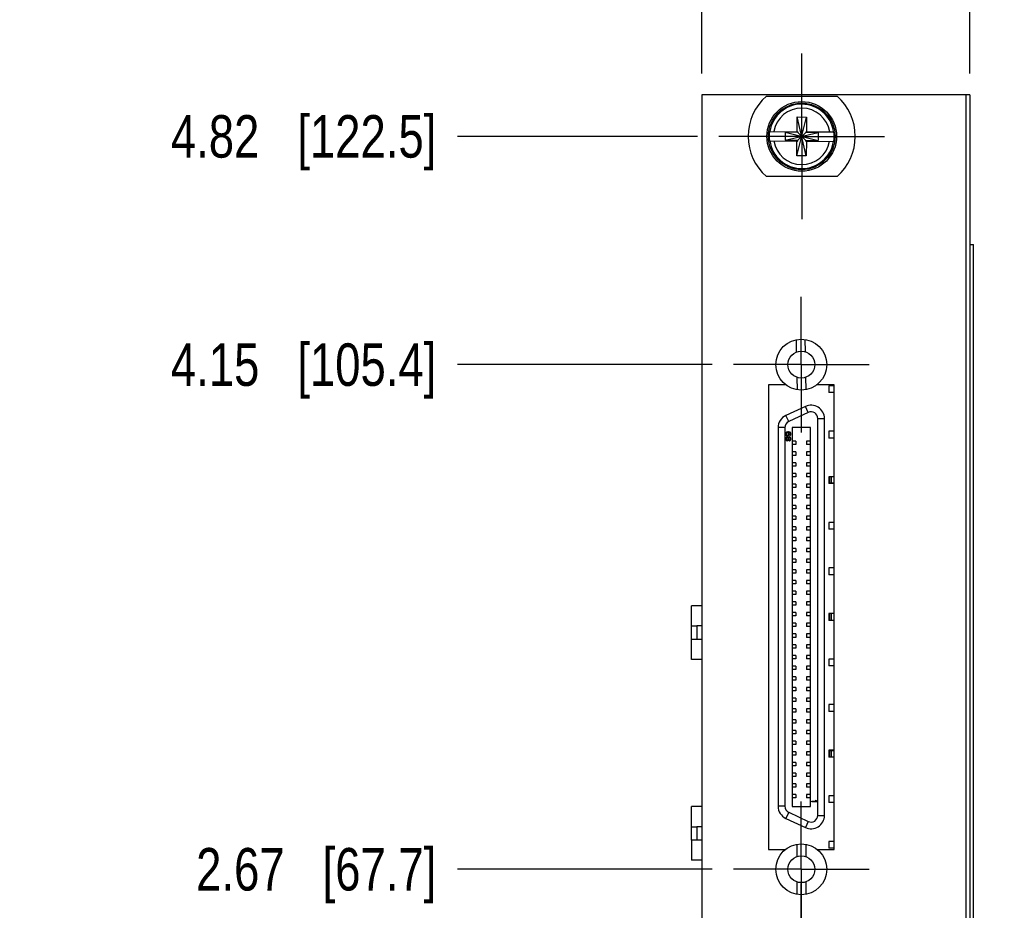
# Model space of a CAD drawing. Header units: inches. Extents: x 0 to 22, y 0 to 17.
# Tile 4 of 16: x 2.5 to 5.4, y 9.8 to 12.4. Entities that reach past the tile are written whole.
import ezdxf

# ---------------------------------------------------------------- set-up
doc = ezdxf.new("R2010")
doc.units = ezdxf.units.IN
doc.header["$LTSCALE"] = 1.21
doc.header["$MEASUREMENT"] = 0
doc.linetypes.add('CENTER', pattern=[0.6, 0.375, -0.075, 0.075, -0.075])
doc.layers.get('0').update_dxf_attribs({"linetype": 'CONTINUOUS'})
for name, color, linetype in [('COSMETIC', 7, 'CONTINUOUS'), ('DEFAULT_1', 7, 'CENTER'), ('DIMENSIONS', 7, 'CONTINUOUS')]:
    doc.layers.add(name, color=color, linetype=linetype)
doc.styles.get("Standard").update_dxf_attribs({"font": 'txt', "width": 0.8})
doc.dimstyles.new('DIMSTYLE_3', dxfattribs={"dimtxt": 0.125, "dimasz": 0.18, "dimexe": 0.125, "dimexo": 0.0625, "dimgap": 0.03125, "dimtad": 0, "dimtih": 1, "dimtoh": 1, "dimzin": 4, "dimdsep": 46, "dimtxsty": 'STANDARD', "dimblk": '_FILLED', "dimblk1": '_FILLED', "dimblk2": '_FILLED', "dimcen": 0.09, "dimadec": 0, "dimazin": 0, "dimtp": 0.001, "dimtm": 0.001, "dimtfac": 1, "dimtofl": 0, "dimtmove": 0, "dimatfit": 3, "dimldrblk": '_FILLED', "dimfxl": 1, "dimtolj": 1, "dimtzin": 4, "dimarcsym": 0})

# ---------------------------------------------------------------- blocks, each defined once
blk = doc.blocks.new('*D10')
at = {"layer": 'DIMENSIONS', "color": 2, "linetype": 'CONTINUOUS'}
blk.add_line((4.5436, 9.9087), (3.7955, 9.9087), dxfattribs=at)
at = {"layer": 'DIMENSIONS', "color": 2, "linetype": 'CONTINUOUS', "insert": (3.733, 9.9712), "char_height": 0.125, "width": 1.125, "attachment_point": 3, "line_spacing_factor": 0.9}
blk.add_mtext('2.67{\\Ftxt.shx;\\W1.000000;\\H0.125000; }[67.7]', dxfattribs=at)
blk = doc.blocks.new('_FILLED')
at = {"color": 0, "linetype": 'BYBLOCK'}
blk.add_solid([(0, 0), (-1, 0.174), (-1, -0.174)], dxfattribs=at)
blk = doc.blocks.new('*D11')
at = {"layer": 'DIMENSIONS', "color": 2, "linetype": 'CONTINUOUS'}
blk.add_line((4.5436, 11.393), (3.7955, 11.393), dxfattribs=at)
at = {"layer": 'DIMENSIONS', "color": 2, "linetype": 'CONTINUOUS', "insert": (3.733, 11.4555), "char_height": 0.125, "width": 1.225, "attachment_point": 3, "line_spacing_factor": 0.9}
blk.add_mtext('4.15{\\Ftxt.shx;\\W1.000000;\\H0.125000; }[105.4]', dxfattribs=at)
blk = doc.blocks.new('*D12')
at = {"layer": 'DIMENSIONS', "color": 2, "linetype": 'CONTINUOUS'}
blk.add_line((4.5011, 12.0644), (3.7955, 12.0644), dxfattribs=at)
at = {"layer": 'DIMENSIONS', "color": 2, "linetype": 'CONTINUOUS', "insert": (3.733, 12.1269), "char_height": 0.125, "width": 1.225, "attachment_point": 3, "line_spacing_factor": 0.9}
blk.add_mtext('4.82{\\Ftxt.shx;\\W1.000000;\\H0.125000; }[122.5]', dxfattribs=at)
blk = doc.blocks.new('*D13')
at = {"layer": 'DIMENSIONS', "color": 2, "linetype": 'CONTINUOUS'}
blk.add_line((5.3011, 12.2489), (5.3011, 12.8739), dxfattribs=at)
at = {"layer": 'DIMENSIONS', "color": 2, "linetype": 'CONTINUOUS', "insert": (5.2386, 12.9364), "char_height": 0.125, "width": 1.025, "attachment_point": 1, "rotation": 90, "line_spacing_factor": 0.9}
blk.add_mtext('.49{\\Ftxt.shx;\\W1.000000;\\H0.125000; }[12.5]', dxfattribs=at)
blk = doc.blocks.new('*D14')
at = {"layer": 'DIMENSIONS', "color": 2, "linetype": 'CONTINUOUS'}
blk.add_line((4.5131, 12.2489), (4.5131, 12.9129), dxfattribs=at)
at = {"layer": 'DIMENSIONS', "color": 2, "linetype": 'CONTINUOUS', "insert": (4.4506, 12.9754), "char_height": 0.125, "width": 0.925, "attachment_point": 1, "rotation": 90, "line_spacing_factor": 0.9}
blk.add_mtext('.29{\\Ftxt.shx;\\W1.000000;\\H0.125000; }[7.5]', dxfattribs=at)

msp = doc.modelspace()

# ---------------------------------------------------------------- linework, layer by layer
at = {"color": 7, "linetype": 'CONTINUOUS'}
for p, q in [((4.5131, 12.1864), (4.5131, 7.0485)), ((5.3011, 12.1864), (4.5131, 12.1864)), ((5.2891, 12.1864), (5.2891, 8.0505)), ((5.3011, 12.1864), (5.3011, 7.0485)), ((4.7034, 12.1829), (4.9109, 12.1829)), ((4.7928, 12.0074), (4.8214, 12.1213)), ((4.7934, 12.0783), (4.7938, 12.1216)), ((4.8204, 12.0072), (4.7938, 12.1216)), ((4.7938, 12.1216), (4.8214, 12.1213)), ((4.8214, 12.1213), (4.821, 12.078)), ((4.7126, 12.079), (4.7955, 12.0782)), ((4.7587, 12.0765), (4.7585, 12.0531)), ((4.7585, 12.0531), (4.8557, 12.0756)), ((4.7955, 12.0762), (4.7587, 12.0765)), ((4.7587, 12.0765), (4.8555, 12.0522)), ((4.7953, 12.0528), (4.8189, 12.076)), ((4.7955, 12.0782), (4.7955, 12.0762)), ((4.7955, 12.0762), (4.8187, 12.0525)), ((4.8189, 12.078), (4.8189, 12.076)), ((4.8189, 12.078), (4.9019, 12.0773)), ((4.8557, 12.0756), (4.8189, 12.076)), ((4.8557, 12.0756), (4.8555, 12.0522)), ((4.7123, 12.0514), (4.7953, 12.0507)), ((4.7585, 12.0531), (4.7953, 12.0528)), ((4.7928, 12.0074), (4.7932, 12.0507)), ((4.7953, 12.0507), (4.7953, 12.0528)), ((4.8187, 12.0505), (4.8187, 12.0525)), ((4.8187, 12.0525), (4.8555, 12.0522)), ((4.8187, 12.0505), (4.9016, 12.0497)), ((4.8208, 12.0505), (4.8204, 12.0072)), ((4.8204, 12.0072), (4.7928, 12.0074)), ((4.9109, 11.9459), (4.7034, 11.9459)), ((5.302, 7.7464), (5.302, 11.7464)), ((5.302, 11.7464), (5.3118, 11.7464)), ((5.3116, 7.7464), (5.3116, 11.7464)), ((5.3118, 7.7464), (5.3118, 11.7464)), ((4.7922, 11.4299), (4.7913, 11.4663)), ((4.8178, 11.4305), (4.8169, 11.467)), ((4.7949, 11.319), (4.794, 11.3554)), ((4.8204, 11.3196), (4.8196, 11.3561)), ((4.7098, 11.3334), (4.7098, 9.9672)), ((4.7589, 11.3334), (4.7098, 11.3334)), ((4.7589, 11.3351), (4.7589, 11.3334)), ((4.8529, 11.3334), (4.8529, 11.3349)), ((4.902, 11.3334), (4.8529, 11.3334)), ((4.8869, 11.331), (4.8869, 11.3109)), ((4.902, 11.331), (4.8869, 11.331)), ((4.902, 9.9672), (4.902, 11.3334)), ((4.902, 11.3109), (4.8869, 11.3109)), ((4.818, 11.2702), (4.7605, 11.2434)), ((4.8263, 11.2524), (4.818, 11.2702)), ((4.7688, 11.2256), (4.7605, 11.2434)), ((4.8263, 11.2524), (4.7688, 11.2256)), ((4.8543, 10.0672), (4.8543, 11.2345)), ((4.8543, 11.2345), (4.874, 11.2345)), ((4.874, 10.0672), (4.874, 11.2345)), ((4.7378, 11.2077), (4.7378, 10.094)), ((4.7575, 11.2077), (4.7378, 11.2077)), ((4.7575, 11.2077), (4.7575, 10.094)), ((4.7793, 11.2079), (4.7793, 10.0938)), ((4.8325, 11.2079), (4.7793, 11.2079)), ((4.8325, 10.0938), (4.8325, 11.2079)), ((4.8869, 11.197), (4.8869, 11.1769)), ((4.902, 11.197), (4.8869, 11.197)), ((4.902, 11.1769), (4.8869, 11.1769)), ((4.7901, 11.1676), (4.7793, 11.1676)), ((4.7901, 11.1577), (4.7793, 11.1577)), ((4.7901, 11.1676), (4.7901, 11.1577)), ((4.8216, 11.1676), (4.8216, 11.1577)), ((4.8325, 11.1676), (4.8216, 11.1676)), ((4.8325, 11.1577), (4.8216, 11.1577)), ((4.7901, 11.1361), (4.7793, 11.1361)), ((4.7901, 11.1262), (4.7793, 11.1262)), ((4.7901, 11.1361), (4.7901, 11.1262)), ((4.8216, 11.1361), (4.8216, 11.1262)), ((4.8325, 11.1361), (4.8216, 11.1361)), ((4.8325, 11.1262), (4.8216, 11.1262)), ((4.7901, 11.1046), (4.7793, 11.1046)), ((4.7901, 11.0947), (4.7793, 11.0947)), ((4.7901, 11.1046), (4.7901, 11.0947)), ((4.8216, 11.1046), (4.8216, 11.0947)), ((4.8325, 11.1046), (4.8216, 11.1046)), ((4.8325, 11.0947), (4.8216, 11.0947)), ((4.7901, 11.0731), (4.7793, 11.0731)), ((4.7901, 11.0633), (4.7793, 11.0633)), ((4.7901, 11.0731), (4.7901, 11.0633)), ((4.8216, 11.0731), (4.8216, 11.0633)), ((4.8325, 11.0731), (4.8216, 11.0731)), ((4.8325, 11.0633), (4.8216, 11.0633)), ((4.8869, 11.0629), (4.8869, 11.0429)), ((4.902, 11.0629), (4.8869, 11.0629)), ((4.8886, 11.0629), (4.8886, 11.0429)), ((4.8938, 11.0629), (4.8938, 11.0446)), ((4.9014, 11.0629), (4.9014, 11.0446)), ((4.7901, 11.0416), (4.7793, 11.0416)), ((4.7901, 11.0318), (4.7793, 11.0318)), ((4.7901, 11.0416), (4.7901, 11.0318)), ((4.8216, 11.0416), (4.8216, 11.0318)), ((4.8325, 11.0416), (4.8216, 11.0416)), ((4.8325, 11.0318), (4.8216, 11.0318)), ((4.902, 11.0429), (4.8869, 11.0429)), ((4.9014, 11.0446), (4.8886, 11.0446)), ((4.7901, 11.0101), (4.7793, 11.0101)), ((4.7901, 11.0003), (4.7793, 11.0003)), ((4.7901, 11.0101), (4.7901, 11.0003)), ((4.8216, 11.0101), (4.8216, 11.0003)), ((4.8325, 11.0101), (4.8216, 11.0101)), ((4.8325, 11.0003), (4.8216, 11.0003)), ((4.7901, 10.9786), (4.7793, 10.9786)), ((4.7901, 10.9786), (4.7901, 10.9688)), ((4.8216, 10.9786), (4.8216, 10.9688)), ((4.8325, 10.9786), (4.8216, 10.9786)), ((4.7901, 10.9688), (4.7793, 10.9688)), ((4.7901, 10.9471), (4.7793, 10.9471)), ((4.7901, 10.9471), (4.7901, 10.9373)), ((4.8325, 10.9688), (4.8216, 10.9688)), ((4.8216, 10.9471), (4.8216, 10.9373)), ((4.8325, 10.9471), (4.8216, 10.9471)), ((4.7901, 10.9373), (4.7793, 10.9373)), ((4.7901, 10.9156), (4.7793, 10.9156)), ((4.7901, 10.9156), (4.7901, 10.9058)), ((4.8325, 10.9373), (4.8216, 10.9373)), ((4.8216, 10.9156), (4.8216, 10.9058)), ((4.8325, 10.9156), (4.8216, 10.9156)), ((4.8869, 10.9289), (4.8869, 10.9088)), ((4.902, 10.9289), (4.8869, 10.9289)), ((4.7901, 10.9058), (4.7793, 10.9058)), ((4.7901, 10.8841), (4.7793, 10.8841)), ((4.7901, 10.8841), (4.7901, 10.8743)), ((4.8325, 10.9058), (4.8216, 10.9058)), ((4.8216, 10.8841), (4.8216, 10.8743)), ((4.8325, 10.8841), (4.8216, 10.8841)), ((4.902, 10.9088), (4.8869, 10.9088)), ((4.7901, 10.8743), (4.7793, 10.8743)), ((4.8325, 10.8743), (4.8216, 10.8743)), ((4.7901, 10.8526), (4.7793, 10.8526)), ((4.7901, 10.8428), (4.7793, 10.8428)), ((4.7901, 10.8526), (4.7901, 10.8428)), ((4.8216, 10.8526), (4.8216, 10.8428)), ((4.8325, 10.8526), (4.8216, 10.8526)), ((4.8325, 10.8428), (4.8216, 10.8428)), ((4.7901, 10.8211), (4.7793, 10.8211)), ((4.7901, 10.8113), (4.7793, 10.8113)), ((4.7901, 10.8211), (4.7901, 10.8113)), ((4.8216, 10.8211), (4.8216, 10.8113)), ((4.8325, 10.8211), (4.8216, 10.8211)), ((4.8325, 10.8113), (4.8216, 10.8113)), ((4.7901, 10.7896), (4.7793, 10.7896)), ((4.7901, 10.7798), (4.7793, 10.7798)), ((4.7901, 10.7896), (4.7901, 10.7798)), ((4.8216, 10.7896), (4.8216, 10.7798)), ((4.8325, 10.7896), (4.8216, 10.7896)), ((4.8325, 10.7798), (4.8216, 10.7798)), ((4.8869, 10.7949), (4.8869, 10.7748)), ((4.902, 10.7949), (4.8869, 10.7949)), ((4.902, 10.7748), (4.8869, 10.7748)), ((4.7901, 10.7581), (4.7793, 10.7581)), ((4.7901, 10.7483), (4.7793, 10.7483)), ((4.7901, 10.7581), (4.7901, 10.7483)), ((4.8216, 10.7581), (4.8216, 10.7483)), ((4.8325, 10.7581), (4.8216, 10.7581)), ((4.8325, 10.7483), (4.8216, 10.7483)), ((4.7901, 10.7266), (4.7793, 10.7266)), ((4.7901, 10.7168), (4.7793, 10.7168)), ((4.7901, 10.7266), (4.7901, 10.7168)), ((4.8216, 10.7266), (4.8216, 10.7168)), ((4.8325, 10.7266), (4.8216, 10.7266)), ((4.8325, 10.7168), (4.8216, 10.7168)), ((4.483, 10.5259), (4.483, 10.6834)), ((4.5131, 10.6834), (4.483, 10.6834)), ((4.7901, 10.6951), (4.7793, 10.6951)), ((4.7901, 10.6853), (4.7793, 10.6853)), ((4.7901, 10.6951), (4.7901, 10.6853)), ((4.8216, 10.6951), (4.8216, 10.6853)), ((4.8325, 10.6951), (4.8216, 10.6951)), ((4.8325, 10.6853), (4.8216, 10.6853)), ((4.7901, 10.6636), (4.7793, 10.6636)), ((4.7901, 10.6538), (4.7793, 10.6538)), ((4.7901, 10.6636), (4.7901, 10.6538)), ((4.8216, 10.6636), (4.8216, 10.6538)), ((4.8325, 10.6636), (4.8216, 10.6636)), ((4.8325, 10.6538), (4.8216, 10.6538)), ((4.8869, 10.6609), (4.8869, 10.6408)), ((4.902, 10.6609), (4.8869, 10.6609)), ((4.8886, 10.6609), (4.8886, 10.6408)), ((4.8938, 10.6609), (4.8938, 10.6408)), ((4.9014, 10.6609), (4.9014, 10.6408)), ((4.483, 10.6244), (4.4988, 10.6244)), ((4.4988, 10.6244), (4.4988, 10.585)), ((4.5131, 10.6244), (4.4988, 10.6244)), ((4.7901, 10.6322), (4.7793, 10.6322)), ((4.7901, 10.6322), (4.7901, 10.6223)), ((4.8216, 10.6322), (4.8216, 10.6223)), ((4.8325, 10.6322), (4.8216, 10.6322)), ((4.902, 10.6408), (4.8869, 10.6408)), ((4.7901, 10.6223), (4.7793, 10.6223)), ((4.7901, 10.6007), (4.7793, 10.6007)), ((4.7901, 10.6007), (4.7901, 10.5908)), ((4.8325, 10.6223), (4.8216, 10.6223)), ((4.8216, 10.6007), (4.8216, 10.5908)), ((4.8325, 10.6007), (4.8216, 10.6007)), ((4.5131, 10.585), (4.483, 10.585)), ((4.7901, 10.5908), (4.7793, 10.5908)), ((4.7901, 10.5692), (4.7793, 10.5692)), ((4.7901, 10.5692), (4.7901, 10.5593)), ((4.8325, 10.5908), (4.8216, 10.5908)), ((4.8216, 10.5692), (4.8216, 10.5593)), ((4.8325, 10.5692), (4.8216, 10.5692)), ((4.7901, 10.5593), (4.7793, 10.5593)), ((4.7901, 10.5377), (4.7793, 10.5377)), ((4.7901, 10.5377), (4.7901, 10.5278)), ((4.8325, 10.5593), (4.8216, 10.5593)), ((4.8216, 10.5377), (4.8216, 10.5278)), ((4.8325, 10.5377), (4.8216, 10.5377)), ((4.5131, 10.5259), (4.483, 10.5259)), ((4.7901, 10.5278), (4.7793, 10.5278)), ((4.8325, 10.5278), (4.8216, 10.5278)), ((4.8869, 10.5269), (4.8869, 10.5068)), ((4.902, 10.5269), (4.8869, 10.5269)), ((4.7901, 10.5062), (4.7793, 10.5062)), ((4.7901, 10.4963), (4.7793, 10.4963)), ((4.7901, 10.5062), (4.7901, 10.4963)), ((4.8216, 10.5062), (4.8216, 10.4963)), ((4.8325, 10.5062), (4.8216, 10.5062)), ((4.8325, 10.4963), (4.8216, 10.4963)), ((4.902, 10.5068), (4.8869, 10.5068)), ((4.7901, 10.4747), (4.7793, 10.4747)), ((4.7901, 10.4648), (4.7793, 10.4648)), ((4.7901, 10.4747), (4.7901, 10.4648)), ((4.8216, 10.4747), (4.8216, 10.4648)), ((4.8325, 10.4747), (4.8216, 10.4747)), ((4.8325, 10.4648), (4.8216, 10.4648)), ((4.7901, 10.4432), (4.7793, 10.4432)), ((4.7901, 10.4333), (4.7793, 10.4333)), ((4.7901, 10.4432), (4.7901, 10.4333)), ((4.8216, 10.4432), (4.8216, 10.4333)), ((4.8325, 10.4432), (4.8216, 10.4432)), ((4.8325, 10.4333), (4.8216, 10.4333)), ((4.7901, 10.4117), (4.7793, 10.4117)), ((4.7901, 10.4018), (4.7793, 10.4018)), ((4.7901, 10.4117), (4.7901, 10.4018)), ((4.8216, 10.4117), (4.8216, 10.4018)), ((4.8325, 10.4117), (4.8216, 10.4117)), ((4.8325, 10.4018), (4.8216, 10.4018)), ((4.8869, 10.3929), (4.8869, 10.3728)), ((4.902, 10.3929), (4.8869, 10.3929)), ((4.7901, 10.3802), (4.7793, 10.3802)), ((4.7901, 10.3703), (4.7793, 10.3703)), ((4.7901, 10.3802), (4.7901, 10.3703)), ((4.8216, 10.3802), (4.8216, 10.3703)), ((4.8325, 10.3802), (4.8216, 10.3802)), ((4.8325, 10.3703), (4.8216, 10.3703)), ((4.902, 10.3728), (4.8869, 10.3728)), ((4.7901, 10.3487), (4.7793, 10.3487)), ((4.7901, 10.3388), (4.7793, 10.3388)), ((4.7901, 10.3487), (4.7901, 10.3388)), ((4.8216, 10.3487), (4.8216, 10.3388)), ((4.8325, 10.3487), (4.8216, 10.3487)), ((4.8325, 10.3388), (4.8216, 10.3388)), ((4.7901, 10.3172), (4.7793, 10.3172)), ((4.7901, 10.3073), (4.7793, 10.3073)), ((4.7901, 10.3172), (4.7901, 10.3073)), ((4.8216, 10.3172), (4.8216, 10.3073)), ((4.8325, 10.3172), (4.8216, 10.3172)), ((4.8325, 10.3073), (4.8216, 10.3073)), ((4.7901, 10.2857), (4.7793, 10.2857)), ((4.7901, 10.2857), (4.7901, 10.2759)), ((4.8216, 10.2857), (4.8216, 10.2759)), ((4.8325, 10.2857), (4.8216, 10.2857)), ((4.7901, 10.2759), (4.7793, 10.2759)), ((4.7901, 10.2542), (4.7793, 10.2542)), ((4.7901, 10.2542), (4.7901, 10.2444)), ((4.8325, 10.2759), (4.8216, 10.2759)), ((4.8216, 10.2542), (4.8216, 10.2444)), ((4.8325, 10.2542), (4.8216, 10.2542)), ((4.8869, 10.2588), (4.8869, 10.2388)), ((4.902, 10.2588), (4.8869, 10.2588)), ((4.8886, 10.2588), (4.8886, 10.2388)), ((4.9014, 10.2572), (4.8886, 10.2572)), ((4.8938, 10.2572), (4.8938, 10.2388)), ((4.9014, 10.2572), (4.9014, 10.2388)), ((4.7901, 10.2444), (4.7793, 10.2444)), ((4.7901, 10.2227), (4.7793, 10.2227)), ((4.7901, 10.2227), (4.7901, 10.2129)), ((4.8325, 10.2444), (4.8216, 10.2444)), ((4.8216, 10.2227), (4.8216, 10.2129)), ((4.8325, 10.2227), (4.8216, 10.2227)), ((4.902, 10.2388), (4.8869, 10.2388)), ((4.7901, 10.2129), (4.7793, 10.2129)), ((4.7901, 10.1912), (4.7793, 10.1912)), ((4.7901, 10.1912), (4.7901, 10.1814)), ((4.8325, 10.2129), (4.8216, 10.2129)), ((4.8216, 10.1912), (4.8216, 10.1814)), ((4.8325, 10.1912), (4.8216, 10.1912)), ((4.7901, 10.1814), (4.7793, 10.1814)), ((4.8325, 10.1814), (4.8216, 10.1814)), ((4.7901, 10.1597), (4.7793, 10.1597)), ((4.7901, 10.1499), (4.7793, 10.1499)), ((4.7901, 10.1597), (4.7901, 10.1499)), ((4.8216, 10.1597), (4.8216, 10.1499)), ((4.8325, 10.1597), (4.8216, 10.1597)), ((4.8325, 10.1499), (4.8216, 10.1499)), ((4.7901, 10.1282), (4.7793, 10.1282)), ((4.7901, 10.1184), (4.7793, 10.1184)), ((4.7901, 10.1282), (4.7901, 10.1184)), ((4.8216, 10.1282), (4.8216, 10.1184)), ((4.8325, 10.1282), (4.8216, 10.1282)), ((4.8325, 10.1184), (4.8216, 10.1184)), ((4.8869, 10.1248), (4.8869, 10.1047)), ((4.902, 10.1248), (4.8869, 10.1248)), ((4.902, 10.1047), (4.8869, 10.1047)), ((4.483, 9.9944), (4.483, 10.0929)), ((4.5131, 10.0929), (4.483, 10.0929)), ((4.7575, 10.094), (4.7378, 10.094)), ((4.7688, 10.0762), (4.7605, 10.0583)), ((4.7688, 10.0762), (4.8263, 10.0493)), ((4.7793, 10.0938), (4.8325, 10.0938)), ((4.7605, 10.0583), (4.818, 10.0315)), ((4.8263, 10.0493), (4.818, 10.0315)), ((4.8543, 10.0672), (4.874, 10.0672)), ((4.483, 10.0338), (4.4988, 10.0338)), ((4.4988, 10.0338), (4.4988, 9.9944)), ((4.5131, 10.0338), (4.4988, 10.0338)), ((4.483, 9.9944), (4.483, 9.9354)), ((4.5131, 9.9944), (4.483, 9.9944)), ((4.8869, 9.9908), (4.8869, 9.9707)), ((4.902, 9.9908), (4.8869, 9.9908)), ((4.7098, 9.9672), (4.7589, 9.9672)), ((4.7589, 9.9672), (4.7589, 9.9667)), ((4.7931, 9.9824), (4.7931, 9.946)), ((4.8187, 9.9824), (4.8187, 9.946)), ((4.8529, 9.9667), (4.8529, 9.9672)), ((4.8529, 9.9672), (4.902, 9.9672)), ((4.902, 9.9707), (4.8869, 9.9707)), ((4.5131, 9.9354), (4.483, 9.9354)), ((4.7931, 9.8715), (4.7931, 9.835)), ((4.8187, 9.8715), (4.8187, 9.835))]:
    msp.add_line(p, q, dxfattribs=at)
for centre, radius in [((4.8071, 12.0644), 0.1025), ((4.8071, 12.0644), 0.098), ((4.8059, 11.393), 0.0748), ((4.8059, 11.393), 0.0394), ((4.8059, 9.9087), 0.0748), ((4.8059, 9.9087), 0.0394)]:
    msp.add_circle(centre, radius, dxfattribs=at)
for centre, radius, start, end in [((4.8071, 12.0644), 0.1575, 131.2027, 228.7968), ((4.8071, 12.0644), 0.0947, 7.8549, 171.1274), ((4.8071, 12.0644), 0.1575, 311.2027, 48.7968), ((4.8071, 12.0644), 0.0832, 9.0247, 169.9576), ((4.8071, 12.0644), 0.0956, 171.2078, 187.7746), ((4.8071, 12.0644), 0.0956, 351.2078, 7.7746), ((4.8071, 12.0644), 0.0947, 187.8549, 351.1274), ((4.8071, 12.0644), 0.0832, 189.0247, 349.9576), ((4.8346, 11.2345), 0.0394, 0, 115), ((4.7771, 11.2077), 0.0394, 115, 180), ((4.8346, 11.2345), 0.0197, 0, 115), ((4.7771, 11.2077), 0.0197, 115, 180), ((4.7771, 10.094), 0.0394, 180, 245), ((4.7771, 10.094), 0.0197, 180, 245), ((4.8346, 10.0672), 0.0394, 245, 360), ((4.8346, 10.0672), 0.0197, 245, 360)]:
    msp.add_arc(centre, radius, start, end, dxfattribs=at)
at = {"layer": 'COSMETIC', "color": 7, "linetype": 'CONTINUOUS'}
for p, q in [((4.76, 11.1914), (4.7596, 11.1898)), ((4.7596, 11.1898), (4.7596, 11.1881)), ((4.7596, 11.1881), (4.76, 11.1865)), ((4.76, 11.1773), (4.7596, 11.1757)), ((4.7596, 11.1757), (4.7596, 11.1737)), ((4.7596, 11.1737), (4.76, 11.1721)), ((4.761, 11.1931), (4.76, 11.1914)), ((4.76, 11.1865), (4.761, 11.1849)), ((4.761, 11.179), (4.76, 11.1773)), ((4.7623, 11.1941), (4.761, 11.1931)), ((4.761, 11.1849), (4.7623, 11.1839)), ((4.762, 11.1799), (4.761, 11.179)), ((4.7616, 11.1911), (4.7613, 11.1901)), ((4.7613, 11.1901), (4.7613, 11.1878)), ((4.7613, 11.1878), (4.7616, 11.1868)), ((4.7616, 11.1767), (4.7613, 11.1753)), ((4.7613, 11.1753), (4.7613, 11.174)), ((4.7613, 11.174), (4.7616, 11.1727)), ((4.7623, 11.1921), (4.7616, 11.1911)), ((4.7616, 11.1868), (4.7623, 11.1858)), ((4.7623, 11.178), (4.7616, 11.1767)), ((4.7636, 11.1806), (4.762, 11.1799)), ((4.764, 11.1947), (4.7623, 11.1941)), ((4.7633, 11.1927), (4.7623, 11.1921)), ((4.7623, 11.1858), (4.7633, 11.1852)), ((4.7623, 11.1839), (4.764, 11.1832)), ((4.7636, 11.179), (4.7623, 11.178)), ((4.7643, 11.1931), (4.7633, 11.1927)), ((4.7633, 11.1852), (4.7643, 11.1849)), ((4.7646, 11.1806), (4.7636, 11.1806)), ((4.7646, 11.179), (4.7636, 11.179)), ((4.7663, 11.195), (4.764, 11.1947)), ((4.764, 11.1832), (4.7657, 11.1832)), ((4.7653, 11.1931), (4.7643, 11.1931)), ((4.7643, 11.1849), (4.7653, 11.1849)), ((4.7663, 11.1799), (4.7646, 11.1806)), ((4.766, 11.178), (4.7646, 11.179)), ((4.7663, 11.1927), (4.7653, 11.1931)), ((4.7653, 11.1849), (4.7663, 11.1852)), ((4.7657, 11.1832), (4.7673, 11.1839)), ((4.7667, 11.1767), (4.766, 11.178)), ((4.7687, 11.195), (4.7663, 11.195)), ((4.767, 11.1921), (4.7663, 11.1927)), ((4.7663, 11.1852), (4.767, 11.1858)), ((4.7673, 11.1786), (4.7663, 11.1799)), ((4.767, 11.1753), (4.7667, 11.1767)), ((4.7667, 11.1727), (4.767, 11.174)), ((4.7677, 11.1911), (4.767, 11.1921)), ((4.767, 11.1858), (4.7677, 11.1868)), ((4.767, 11.174), (4.767, 11.1753)), ((4.7673, 11.1839), (4.7683, 11.1849)), ((4.7677, 11.178), (4.7673, 11.1786)), ((4.768, 11.1901), (4.7677, 11.1911)), ((4.7677, 11.1868), (4.768, 11.1878)), ((4.768, 11.1786), (4.7677, 11.178)), ((4.7693, 11.1914), (4.768, 11.1934)), ((4.768, 11.1934), (4.7687, 11.1934)), ((4.768, 11.1878), (4.768, 11.1901)), ((4.769, 11.1796), (4.768, 11.1786)), ((4.7683, 11.1849), (4.7693, 11.1865)), ((4.7687, 11.1767), (4.7683, 11.1753)), ((4.7683, 11.1753), (4.7683, 11.174)), ((4.7683, 11.174), (4.7687, 11.1727)), ((4.771, 11.1947), (4.7687, 11.195)), ((4.7687, 11.1934), (4.7707, 11.1931)), ((4.7697, 11.178), (4.7687, 11.1767)), ((4.7703, 11.1803), (4.769, 11.1796)), ((4.7697, 11.1898), (4.7693, 11.1914)), ((4.7693, 11.1865), (4.7697, 11.1881)), ((4.7697, 11.1881), (4.7697, 11.1898)), ((4.7707, 11.1786), (4.7697, 11.178)), ((4.7713, 11.1803), (4.7703, 11.1803)), ((4.7707, 11.1931), (4.7717, 11.1927)), ((4.7713, 11.1786), (4.7707, 11.1786)), ((4.7727, 11.1941), (4.771, 11.1947)), ((4.773, 11.1796), (4.7713, 11.1803)), ((4.7724, 11.178), (4.7713, 11.1786)), ((4.7717, 11.1927), (4.7727, 11.1921)), ((4.7727, 11.1862), (4.7717, 11.1855)), ((4.7717, 11.1855), (4.7717, 11.1839)), ((4.7717, 11.1839), (4.7727, 11.1842)), ((4.7734, 11.1767), (4.7724, 11.178)), ((4.774, 11.1931), (4.7727, 11.1941)), ((4.7727, 11.1921), (4.7734, 11.1911)), ((4.7734, 11.1872), (4.7727, 11.1862)), ((4.7727, 11.1842), (4.774, 11.1852)), ((4.774, 11.1786), (4.773, 11.1796)), ((4.7734, 11.1911), (4.7737, 11.1901)), ((4.7737, 11.1881), (4.7734, 11.1872)), ((4.7737, 11.1753), (4.7734, 11.1767)), ((4.7734, 11.1727), (4.7737, 11.174)), ((4.7737, 11.1901), (4.7737, 11.1881)), ((4.7737, 11.174), (4.7737, 11.1753)), ((4.775, 11.1914), (4.774, 11.1931)), ((4.774, 11.1852), (4.775, 11.1868)), ((4.775, 11.177), (4.774, 11.1786)), ((4.7754, 11.1898), (4.775, 11.1914)), ((4.775, 11.1868), (4.7754, 11.1885)), ((4.7754, 11.1753), (4.775, 11.177)), ((4.775, 11.1724), (4.7754, 11.174)), ((4.7754, 11.1885), (4.7754, 11.1898)), ((4.7754, 11.174), (4.7754, 11.1753)), ((4.76, 11.1721), (4.761, 11.1704)), ((4.761, 11.1704), (4.762, 11.1694)), ((4.7616, 11.1727), (4.7623, 11.1714)), ((4.762, 11.1694), (4.7636, 11.1688)), ((4.7623, 11.1714), (4.7636, 11.1704)), ((4.7636, 11.1704), (4.7646, 11.1704)), ((4.7636, 11.1688), (4.7646, 11.1688)), ((4.7646, 11.1704), (4.766, 11.1714)), ((4.7646, 11.1688), (4.7663, 11.1694)), ((4.766, 11.1714), (4.7667, 11.1727)), ((4.7663, 11.1694), (4.7673, 11.1708)), ((4.7673, 11.1708), (4.7677, 11.1714)), ((4.7677, 11.1714), (4.768, 11.1708)), ((4.768, 11.1708), (4.769, 11.1698)), ((4.7687, 11.1727), (4.7697, 11.1714)), ((4.769, 11.1698), (4.7703, 11.1691)), ((4.7697, 11.1714), (4.7707, 11.1708)), ((4.7703, 11.1691), (4.7713, 11.1691)), ((4.7707, 11.1708), (4.7713, 11.1708)), ((4.7713, 11.1708), (4.7724, 11.1714)), ((4.7713, 11.1691), (4.773, 11.1698)), ((4.7724, 11.1714), (4.7734, 11.1727)), ((4.773, 11.1698), (4.774, 11.1708)), ((4.774, 11.1708), (4.775, 11.1724)), ((4.8364, 10.1073), (4.8364, 10.1093)), ((4.8364, 10.1093), (4.8495, 10.1093)), ((4.8521, 10.1073), (4.8364, 10.1073)), ((4.8495, 10.1093), (4.8471, 10.1112)), ((4.8471, 10.1112), (4.8498, 10.1112)), ((4.8498, 10.1112), (4.8521, 10.1093)), ((4.8521, 10.1093), (4.8521, 10.1073))]:
    msp.add_line(p, q, dxfattribs=at)
at = {"layer": 'DEFAULT_1', "color": 7, "linetype": 'CENTER'}
for p, q in [((4.8071, 12.0644), (4.8071, 12.3079)), ((4.8071, 12.0644), (4.5636, 12.0644)), ((4.8071, 12.0644), (4.8071, 11.8209)), ((4.8071, 12.0644), (5.0506, 12.0644)), ((4.8059, 11.393), (4.8059, 11.5928)), ((4.8059, 11.393), (4.6061, 11.393)), ((4.8059, 11.393), (4.8059, 11.1932)), ((4.8059, 11.393), (5.0057, 11.393)), ((4.8059, 9.9087), (4.8059, 10.1085)), ((4.8059, 9.9087), (4.6061, 9.9087)), ((4.8059, 9.9087), (4.8059, 9.7089)), ((4.8059, 9.9087), (5.0057, 9.9087)), ((4.8059, 9.6672), (4.8059, 9.867))]:
    msp.add_line(p, q, dxfattribs=at)

# ---------------------------------------------------------------- dimensions: what is measured, and where the dimension line sits
at = {"layer": 'DIMENSIONS', "color": 2, "linetype": 'CONTINUOUS'}
for feature_location, offset, dtype, origin, picture, middle in [((5.3011, 12.2489), (0, 0.625), 1, (4.8071, 12.1864), '*D13', (5.3011, 13.4489)), ((4.5131, 12.2489), (0, 0.664), 1, (4.8071, 12.1864), '*D14', (4.5131, 13.4379)), ((4.5011, 12.0644), (-0.7056, 0), 0, (4.5636, 7.2435), '*D12', (3.1205, 12.0644)), ((4.5436, 11.393), (-0.748, 0), 0, (4.6061, 7.2435), '*D11', (3.1205, 11.393)), ((4.5436, 9.9087), (-0.748, 0), 0, (4.6061, 7.2435), '*D10', (3.1705, 9.9087))]:
    dim = msp.add_ordinate_dim(feature_location=feature_location, offset=offset, dtype=dtype, origin=origin, dimstyle='DIMSTYLE_3', dxfattribs=at)
    dim.commit()
    dim.dimension.update_dxf_attribs({"geometry": picture, "text_midpoint": middle})

doc.saveas('drawing.dxf')
